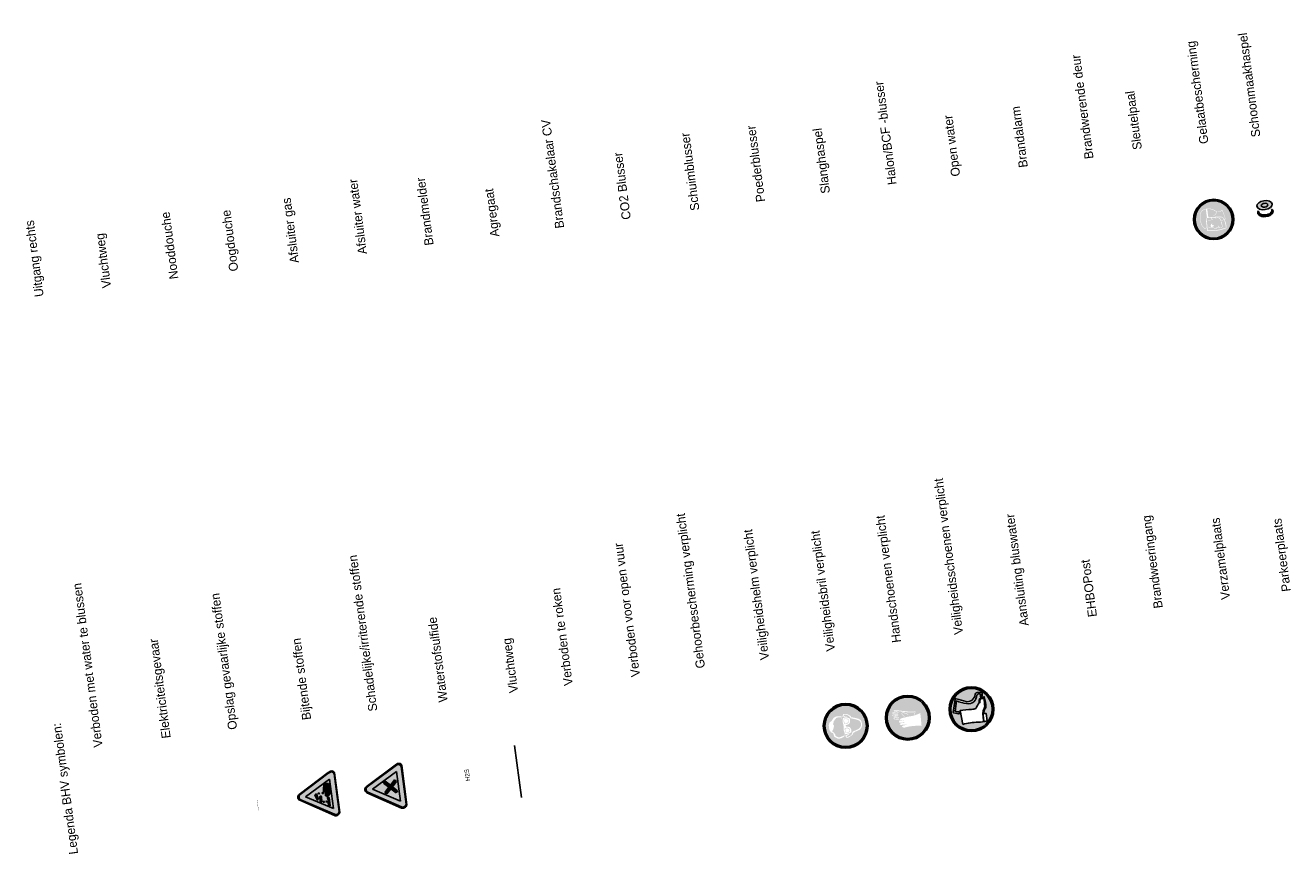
# Model space of a CAD drawing. Header units: metres. Extents: x 118125 to 118320, y 454784 to 455719.
# Tile 30 of 30: x 118174 to 118230, y 455682 to 455719. Entities that reach past the tile are written whole.
import ezdxf

# ---------------------------------------------------------------- set-up
doc = ezdxf.new("R2010")
doc.units = ezdxf.units.M
doc.header["$LTSCALE"] = 0.5
for name, color, linetype in [('A06-001-01', 7, 'Continuous'), ('BEDRIJFSHULPBLAUW', 5, 'Continuous'), ('BEDRIJFSHULPGEEL', 2, 'Continuous'), ('BEDRIJFSHULPZWART', 250, 'Continuous'), ('Schoonmaakhaspel', 7, 'Continuous')]:
    doc.layers.add(name, color=color, linetype=linetype)
doc.styles.add('BOLD', font='BOLD.SHX', dxfattribs={"height": 2})

# ---------------------------------------------------------------- blocks, each defined once
blk = doc.blocks.new('CIRKELS')
at = {"layer": 'BEDRIJFSHULPBLAUW'}
for radius in [150.1, 146.8, 138.7]:
    blk.add_circle((0, 0), radius, dxfattribs=at)

msp = doc.modelspace()

# ---------------------------------------------------------------- hatches: boundary and pattern name
at = {"layer": 'BEDRIJFSHULPBLAUW', "linetype": 'Continuous'}
h = msp.add_hatch(color=256, dxfattribs=at)
h.paths.add_polyline_path([(118226.807, 455709.912, 1), (118226.573, 455711.698, 1)])
h.paths.add_polyline_path([(118226.575, 455711.678, -1), (118226.804, 455709.931, -1)], flags=16)
h.paths.add_polyline_path([(118226.582, 455711.63, -1), (118226.798, 455709.98, -1)], flags=0)
h.paths.add_polyline_path([(118226.072, 455711.023, -0.312355), (118226.283, 455711.263, -0.237425), (118226.775, 455711.192, 0.302819), (118226.993, 455711.189, -0.02608), (118227.078, 455711.237, -0.008119), (118227.226, 455710.824), (118227.175, 455710.799, -0.096592), (118227.263, 455710.45, -0.214662), (118227.213, 455710.401, -0.110925), (118226.4, 455710.295), (118226.38, 455710.45, -0.392442), (118226.295, 455710.382, -0.196578), (118226.105, 455710.682, -0.07072)], flags=0)
h.paths.add_polyline_path([(118226.109, 455711.099, -0.216207), (118226.339, 455711.263), (118226.388, 455710.886, 0.037688), (118226.355, 455710.851, 0.076907), (118226.378, 455710.515, -0.275708), (118226.347, 455710.412, -0.399963), (118226.286, 455710.414, -0.205353), (118226.126, 455710.684, -0.145903)], flags=0)
h.paths.add_polyline_path([(118226.373, 455710.844, 0.128323), (118226.406, 455710.874, 0.011172), (118226.598, 455710.888, -0.017386), (118226.6, 455710.888, -0.000119), (118226.598, 455710.888, 0.740011), (118226.588, 455710.832, 0.048998), (118226.631, 455710.807, -1.789396), (118226.623, 455710.801, 0.029641), (118226.454, 455710.76, 1.271073), (118226.463, 455710.745, -0.04242), (118226.657, 455710.794, -0.092894), (118226.636, 455710.827, -1.327985), (118226.624, 455710.879, -0.222978), (118226.783, 455710.855, 0.473557), (118226.796, 455710.859, 0.343155), (118226.758, 455710.896, 0.002168), (118226.74, 455710.894, -0.110258), (118226.758, 455710.896, -0.029755), (118227.015, 455710.907, -0.324202), (118227.143, 455710.811, -0.517923), (118227.137, 455710.803, 0.002827), (118227.021, 455710.755, -0.38371), (118227.016, 455710.757, 0.243152), (118226.967, 455710.863, 0.138935), (118226.813, 455710.873, 0.924366), (118226.815, 455710.862, -0.564112), (118226.996, 455710.73), (118227.155, 455710.794, -0.056503), (118227.237, 455710.452, -0.11962), (118227.236, 455710.442, -0.109177), (118226.423, 455710.317, -0.000465)], flags=0)
h.paths.add_polyline_path([(118226.962, 455710.488, -0.549162), (118226.933, 455710.459, 0.036387), (118226.899, 455710.544, -0.017713), (118226.897, 455710.447, -0.433521), (118226.851, 455710.462, 0.729719), (118226.821, 455710.458, 0.026478), (118226.821, 455710.404, -0.92613), (118226.784, 455710.399, 0.001993), (118226.642, 455710.46, -0.226468), (118226.444, 455710.482, 1.324516), (118226.439, 455710.464, 0.191154), (118226.641, 455710.446, -0.031685), (118226.776, 455710.382, 0.374704), (118226.839, 455710.39, -0.162165), (118226.836, 455710.448, 0.184739), (118226.9, 455710.426, -0.16224), (118226.915, 455710.454, -0.263584), (118226.934, 455710.435, 0.675), (118226.968, 455710.461, -0.263696), (118226.991, 455710.447, 0.349009), (118227.084, 455710.476, 0.023779), (118227.056, 455710.649, 0.013782), (118227.023, 455710.722, 0.6), (118227.012, 455710.7, -0.050419), (118227.065, 455710.492, -0.650074), (118226.975, 455710.478)], flags=0)
h.paths.add_polyline_path([(118226.401, 455711.276, -0.167178), (118226.762, 455711.175, 0.015927), (118226.818, 455711.159, -0.220629), (118226.678, 455710.973, 0.69316), (118226.68, 455710.959, 0.239256), (118226.835, 455711.152, 0.2698), (118227.067, 455711.215, -0.012617), (118227.208, 455710.834, 0.070209), (118227.171, 455710.817, 0.318047), (118226.955, 455710.937, -0.007865), (118226.449, 455710.906)], flags=0)
h.paths.add_polyline_path([(118226.606, 455710.623, -0.24864), (118226.622, 455710.625, -0.28029), (118226.605, 455710.576, -0.133841), (118226.625, 455710.536, -0.13879), (118226.655, 455710.575, 0.215331), (118226.684, 455710.551, -0.598334), (118226.657, 455710.488, 0.745527), (118226.63, 455710.461, -0.496291), (118226.558, 455710.504, -0.293694)], flags=0)
h = msp.add_hatch(color=256, dxfattribs=at)
h.paths.add_polyline_path([(118213.145, 455687.533, 1), (118212.884, 455689.518, 1)])
h.paths.add_polyline_path([(118212.887, 455689.496, -1), (118213.142, 455687.555, -1)], flags=16)
h.paths.add_polyline_path([(118212.894, 455689.442, -1), (118213.135, 455687.608, -1)], flags=0)
h.paths.add_polyline_path([(118212.326, 455688.744, -0.312506), (118212.37, 455688.774, 0.051617), (118212.544, 455688.741, 1.356047), (118212.545, 455688.773, -0.057834), (118212.399, 455688.812, -0.627147), (118212.399, 455688.852, -0.106016), (118212.471, 455688.869, 0.008983), (118213.117, 455688.792, 0.08891), (118213.361, 455688.811, 0.0274), (118213.326, 455688.658), (118213.315, 455688.657, 0.055425), (118213.303, 455688.652, -0.097485), (118213.336, 455688.784, -0.063905), (118213.132, 455688.76, -0.031619), (118212.453, 455688.846, 1.066528), (118212.446, 455688.818, 0.010934), (118212.561, 455688.799, -0.787824), (118212.57, 455688.726, -0.104952), (118212.379, 455688.746, 1.201049), (118212.369, 455688.721, -0.027999), (118212.574, 455688.668, -0.834793), (118212.568, 455688.617, -0.101421), (118212.371, 455688.644, 0.9427), (118212.365, 455688.612, 0.005649), (118212.57, 455688.562, -0.30823), (118212.624, 455688.51, -0.201901), (118212.565, 455688.495, 0.014997), (118212.438, 455688.515, 1.249258), (118212.427, 455688.477, -0.095152), (118212.693, 455688.411, -0.618236), (118212.671, 455688.397, 0.073026), (118212.43, 455688.456, -0.471705), (118212.378, 455688.507, -0.211181), (118212.43, 455688.541, -0.028127), (118212.574, 455688.512, 2.089772), (118212.582, 455688.531, -0.034458), (118212.344, 455688.604, -0.440018), (118212.323, 455688.646, -0.016673), (118212.361, 455688.661, -0.043595), (118212.537, 455688.634, 1.47603), (118212.542, 455688.653, -0.047218), (118212.358, 455688.701, -0.313827)], flags=0)
h.paths.add_polyline_path([(118212.741, 455688.735, -0.315442), (118212.846, 455688.757, -0.072912), (118213.052, 455688.665), (118213.037, 455688.655, 0.066474), (118212.814, 455688.739, 0.574582), (118212.761, 455688.701, 0.149307), (118212.891, 455688.575), (118212.875, 455688.562, -0.123092), (118212.773, 455688.649, -0.303639)], flags=0)
h.paths.add_polyline_path([(118212.668, 455688.46, -0.108902), (118212.714, 455688.496, -0.018603), (118213.117, 455688.588, 0.096392), (118213.575, 455688.738, -0.003387), (118213.632, 455688.163, 0.0773), (118212.909, 455688.094, -0.30271), (118212.755, 455688.122, -0.242451), (118212.793, 455688.172, -0.031081), (118212.941, 455688.199, 1.718308), (118212.933, 455688.219, 0.024531), (118212.749, 455688.206, -0.294557), (118212.653, 455688.23, -0.302818), (118212.695, 455688.273, -0.055952), (118212.848, 455688.296, 1.691182), (118212.843, 455688.319, -0.043428), (118212.675, 455688.302, -1.204276), (118212.664, 455688.386, 0.013165), (118212.836, 455688.411, 1.820345), (118212.831, 455688.426, -0.22453), (118212.674, 455688.435, -0.500647)], flags=0)
h = msp.add_hatch(color=256, dxfattribs=at)
h.paths.add_polyline_path([(118215.992, 455687.911, 1), (118215.732, 455689.896, 1)])
h.paths.add_polyline_path([(118215.735, 455689.874, -1), (118215.989, 455687.933, -1)], flags=16)
h.paths.add_polyline_path([(118215.742, 455689.82, -1), (118215.982, 455687.987, -1)], flags=0)
h.paths.add_polyline_path([(118215.134, 455689.353, -0.56471), (118215.183, 455689.374, 0.008177), (118215.62, 455689.249, 0.450768), (118216.025, 455689.56, -0.364997), (118216.157, 455689.658, 0.145329), (118216.285, 455689.675, -0.235956), (118216.334, 455689.673, -0.012155), (118216.332, 455689.47), (118216.271, 455689.453), (118216.265, 455689.58, 0.573089), (118216.244, 455689.591, 0.361658), (118216.1, 455689.538, -0.458719), (118215.65, 455689.154, -0.056812), (118215.193, 455689.28, 0.004273), (118215.13, 455688.811, 0.005011), (118215.326, 455688.775), (118215.334, 455688.713), (118215.28, 455688.706), (118215.076, 455688.74, -0.250086), (118215.05, 455688.76)], flags=0)
h.paths.add_polyline_path([(118215.354, 455688.848, -0.04237), (118215.87, 455688.9, 0.055425), (118216.052, 455688.933, -0.027722), (118216.211, 455689.192, -0.284893), (118216.263, 455689.414, 0.029934), (118216.436, 455689.464, -0.050121), (118216.506, 455688.981, 0.184838), (118216.422, 455688.752, 0.470601), (118216.513, 455688.721), (118216.558, 455688.379, -0.038983), (118216.161, 455688.325, 0.064051), (118215.472, 455688.225)], flags=0)
h.paths.add_polyline_path([(118216.22, 455689.256, -0.316817), (118216.282, 455689.385, -0.040039), (118216.424, 455689.407, -0.013393), (118216.466, 455689.083, -0.19079), (118216.412, 455688.891, 0.100352), (118216.419, 455688.375), (118216.402, 455688.373, -0.023072), (118216.375, 455688.671, -0.100044), (118216.388, 455688.808, -0.152742), (118216.425, 455688.936, 0.139004), (118216.458, 455689.028, 0.038427), (118216.413, 455689.391, 0.015633), (118216.323, 455689.378, 0.195992), (118216.248, 455689.335, 0.146016), (118216.237, 455689.198, -0.089381)], flags=0)
h = msp.add_hatch(color=256, dxfattribs=at)
h.paths.add_polyline_path([(118210.359, 455687.245, 1), (118210.119, 455689.078, 1)])
h.paths.add_polyline_path([(118209.777, 455688.564, -0.15535), (118210.015, 455688.582, -0.576591), (118210.059, 455688.544, 0.0856), (118209.849, 455688.527, 0.162356), (118209.807, 455688.499, 0.037917), (118209.676, 455688.317, -0.063417), (118209.704, 455688.311, 0.168487), (118209.673, 455688.175, 0.018512), (118209.716, 455688.233, -0.152293), (118209.635, 455687.91, -0.256224), (118209.791, 455687.706, 0.014726), (118209.935, 455687.642, 0.174014), (118209.957, 455687.643), (118210.159, 455687.724, -0.410119), (118210.15, 455687.67, -0.146872), (118209.915, 455687.586, -0.062892), (118209.754, 455687.661, -0.377733), (118209.73, 455687.676, 0.014941), (118209.682, 455687.821, 0.149399), (118209.661, 455687.842, 0.078608), (118209.581, 455687.871, -0.275189), (118209.514, 455688.303, -0.136423), (118209.528, 455688.319, 0.097091), (118209.652, 455688.44, -0.20365)], flags=16)
h.paths.add_polyline_path([(118210.061, 455688.512), (118210.073, 455688.532), (118210.083, 455688.473), (118210.07, 455688.454)], flags=16)
h.paths.add_polyline_path([(118210.07, 455688.619, -0.213257), (118210.12, 455688.549, -0.337145)], flags=16)
h.paths.add_polyline_path([(118210.169, 455688.693, -0.207183), (118210.472, 455688.588, -0.258268), (118210.478, 455688.564, 0.444409), (118210.49, 455688.547, -0.032697), (118210.799, 455688.482, -0.340981), (118210.967, 455688.257, -0.381305), (118210.794, 455687.952, 0.056036), (118210.591, 455687.853, 0.410835), (118210.578, 455687.84, -0.206259), (118210.547, 455687.768, -0.104233), (118210.313, 455687.624, -0.7636), (118210.274, 455687.758, 0.032393), (118210.38, 455687.807), (118210.417, 455687.812, -0.170404), (118210.36, 455687.758, 0.091083), (118210.284, 455687.706, 0.662965), (118210.301, 455687.664, 0.187173), (118210.402, 455687.702, 0.251744), (118210.532, 455687.829, -0.357145), (118210.575, 455687.913, 0.00766), (118210.8, 455688.019, 0.534244), (118210.851, 455688.392, 0.061494), (118210.497, 455688.491, -0.343042), (118210.435, 455688.546, 0.284911), (118210.174, 455688.658, 0.616384), (118210.152, 455688.625, 0.309083), (118210.26, 455688.575, -0.332798), (118210.318, 455688.545, 0.011941), (118210.275, 455688.539, -0.306609), (118210.111, 455688.616, -0.455669)], flags=16)
h.paths.add_polyline_path([(118210.119, 455688.513, -0.154161), (118210.406, 455688.504, -0.356959), (118210.424, 455688.474, 0.009992), (118210.439, 455688.369, -0.448886), (118210.266, 455688.206, 0.650934), (118210.273, 455688.125, -0.411992), (118210.486, 455688.007, -0.011354), (118210.498, 455687.908, -0.211007), (118210.485, 455687.869, -0.078768), (118210.229, 455687.787, -0.372545), (118210.207, 455687.8, -0.011546), (118210.15, 455687.962, 0.107789), (118210.102, 455688.333, -0.021182)], flags=16)
h.paths.add_polyline_path([(118210.166, 455688.477, -0.151504), (118210.358, 455688.465, -0.233965), (118210.364, 455688.459, -0.246527), (118210.35, 455688.289, -0.227947), (118210.173, 455688.261, -0.185944)], flags=16)
h.paths.add_polyline_path([(118210.173, 455688.454, -0.248202), (118210.176, 455688.458, -0.182827), (118210.27, 455688.464, 0.016943), (118210.348, 455688.444, -0.393431), (118210.351, 455688.439, -0.29985), (118210.312, 455688.29, -0.159208), (118210.192, 455688.282, -0.15681)], flags=0)
h.paths.add_polyline_path([(118210.201, 455688.047, -0.227947), (118210.379, 455688.066, -0.246527), (118210.437, 455687.905, -0.233965), (118210.433, 455687.898, -0.151504), (118210.25, 455687.837, -0.185944)], flags=16)
h.paths.add_polyline_path([(118210.225, 455688.031, -0.159208), (118210.343, 455688.055, -0.29985), (118210.419, 455687.921, -0.393431), (118210.417, 455687.916, 0.016943), (118210.347, 455687.876, -0.182827), (118210.255, 455687.857, -0.248202), (118210.251, 455687.86, -0.15681)], flags=0)
h.paths.add_polyline_path([(118210.159, 455687.834), (118210.177, 455687.802), (118210.182, 455687.764), (118210.159, 455687.775)], flags=16)
h.paths.add_polyline_path([(118210.222, 455687.763), (118210.227, 455687.721, -0.051383), (118210.198, 455687.674), (118210.192, 455687.72, -0.386398)], flags=16)
at = {"layer": 'BEDRIJFSHULPGEEL', "linetype": 'Continuous'}
h = msp.add_hatch(color=256, dxfattribs=at)
h.paths.add_polyline_path([(118185.836, 455684.836), (118187.388, 455684.148, 0.434572), (118187.629, 455684.294), (118187.397, 455686.059, 0.37661), (118187.214, 455686.142), (118187.104, 455686.073), (118185.803, 455685.096, 0.553797)])
h.paths.add_polyline_path([(118185.856, 455685.093), (118187.099, 455686.028), (118187.204, 455686.093, -0.428536), (118187.37, 455686.011), (118187.591, 455684.326, -0.50466), (118187.383, 455684.206), (118185.887, 455684.856, -0.583743)], flags=16)
h.paths.add_polyline_path([(118186.097, 455684.995), (118187.17, 455685.777), (118187.342, 455684.464)], flags=0)
h.paths.add_polyline_path([(118186.514, 455685.084), (118186.592, 455685.115), (118186.667, 455684.911), (118186.67, 455684.888, -0.834573), (118186.593, 455684.879)], flags=0)
h.paths.add_polyline_path([(118186.541, 455685.083), (118186.584, 455685.088), (118186.611, 455684.881), (118186.549, 455685.035)], flags=0)
h.paths.add_polyline_path([(118186.649, 455685.137, -0.114759), (118186.684, 455685.156, -0.552198), (118186.73, 455685.138, -0.207086)], flags=0)
h.paths.add_polyline_path([(118186.734, 455684.976), (118186.738, 455684.999, -0.834573), (118186.814, 455684.984), (118186.829, 455684.765), (118186.746, 455684.758)], flags=0)
h.paths.add_polyline_path([(118186.756, 455684.997), (118186.801, 455684.788, -0.449987), (118186.758, 455684.786), (118186.754, 455684.843)], flags=0)
h.paths.add_polyline_path([(118186.823, 455685.151, -0.173783), (118186.871, 455685.181, -1.011805), (118186.88, 455685.135, -0.159801)], flags=0)
h.paths.add_polyline_path([(118186.871, 455684.76, -0.106011), (118186.927, 455684.779, -1.011712), (118186.935, 455684.749, -0.230489)], flags=0)
h.paths.add_polyline_path([(118186.894, 455685.213, -0.080435), (118186.93, 455685.558, -0.100709), (118187.116, 455685.584, -0.130331), (118187.155, 455685.49, -0.034872), (118187.182, 455685.119, -0.545634), (118187.141, 455685.107, 0.080196), (118187.14, 455685.062, -0.673635), (118187.094, 455685.035, -0.043841), (118187.091, 455684.99, -0.691201), (118187.059, 455684.984, -0.084248), (118187.035, 455685.04, -0.627703), (118186.987, 455685.036, -0.036567), (118186.983, 455685.192, -0.185975), (118186.963, 455685.231, 0.211195), (118186.952, 455685.25), (118186.922, 455685.21, -0.864914)], flags=0)
h.paths.add_polyline_path([(118187.005, 455684.775, -0.25921), (118187.053, 455684.802, -0.801265), (118187.063, 455684.76, -0.176202)], flags=0)
h.paths.add_polyline_path([(118187.08, 455684.943), (118187.151, 455684.953), (118187.199, 455684.591), (118187.127, 455684.582), (118187.104, 455684.752), (118187.14, 455684.783), (118187.137, 455684.806, 0.10732), (118187.091, 455684.865)], flags=0)
h = msp.add_hatch(color=256, dxfattribs=at)
h.paths.add_polyline_path([(118190.385, 455684.485, 0.434572), (118190.626, 455684.631), (118190.394, 455686.396, 0.37661), (118190.211, 455686.478), (118190.101, 455686.41), (118188.8, 455685.432, 0.553797), (118188.833, 455685.172)])
h.paths.add_polyline_path([(118190.38, 455684.542, 0.50466), (118190.588, 455684.662), (118190.367, 455686.348, 0.428536), (118190.201, 455686.429), (118190.096, 455686.364), (118188.853, 455685.43, 0.583743), (118188.884, 455685.193)], flags=16)
h = msp.add_hatch(color=256, dxfattribs=at)
h.paths.add_polyline_path([(118189.094, 455685.332), (118190.339, 455684.8), (118190.167, 455686.113)])
h.paths.add_polyline_path([(118189.912, 455685.349), (118190.143, 455685.172), (118190.213, 455685.26), (118189.98, 455685.438), (118190.159, 455685.671), (118190.068, 455685.744), (118189.89, 455685.512), (118189.658, 455685.691), (118189.584, 455685.6), (118189.821, 455685.418), (118189.639, 455685.183), (118189.734, 455685.117)], flags=16)
at = {"layer": 'BEDRIJFSHULPZWART', "linetype": 'Continuous'}
h = msp.add_hatch(color=256, dxfattribs=at)
h.paths.add_polyline_path([(118187.383, 455684.206, 0.50466), (118187.591, 455684.326), (118187.37, 455686.011, 0.428536), (118187.204, 455686.093), (118187.099, 455686.028), (118185.856, 455685.093, 0.583743), (118185.887, 455684.856)])
h.paths.add_polyline_path([(118187.342, 455684.464), (118187.17, 455685.777), (118186.097, 455684.995)], flags=16)
h = msp.add_hatch(color=256, dxfattribs=at)
h.paths.add_polyline_path([(118190.38, 455684.542, 0.50466), (118190.588, 455684.662), (118190.367, 455686.348, 0.428536), (118190.201, 455686.429), (118190.096, 455686.364), (118188.853, 455685.43, 0.583743), (118188.884, 455685.193)])
h.paths.add_polyline_path([(118190.339, 455684.8), (118190.167, 455686.113), (118189.094, 455685.332)], flags=16)
for points in [[(118186.894, 455685.213, 0.847881), (118186.922, 455685.21), (118186.952, 455685.25, -0.211195), (118186.963, 455685.231, 0.185975), (118186.983, 455685.192, 0.036567), (118186.987, 455685.036, 0.627703), (118187.035, 455685.04, 0.084248), (118187.059, 455684.984, 0.691201), (118187.091, 455684.99, 0.043841), (118187.094, 455685.035, 0.673635), (118187.14, 455685.062, -0.080196), (118187.141, 455685.107, 0.545634), (118187.182, 455685.119, 0.034872), (118187.155, 455685.49, 0.130331), (118187.116, 455685.584, 0.100709), (118186.93, 455685.558, 0.080568)], [(118189.821, 455685.418), (118189.639, 455685.183), (118189.734, 455685.117), (118189.912, 455685.349), (118190.143, 455685.172), (118190.213, 455685.26), (118189.98, 455685.438), (118190.159, 455685.671), (118190.068, 455685.744), (118189.89, 455685.512), (118189.658, 455685.691), (118189.584, 455685.6)]]:
    msp.add_hatch(color=256, dxfattribs=at).paths.add_polyline_path(points)
h = msp.add_hatch(color=256, dxfattribs=at)
h.paths.add_polyline_path([(118186.514, 455685.084), (118186.593, 455684.879, 0.834573), (118186.67, 455684.888), (118186.667, 455684.911), (118186.592, 455685.115)])
h.paths.add_polyline_path([(118186.541, 455685.083), (118186.584, 455685.088), (118186.611, 455684.881), (118186.549, 455685.035)], flags=16)
h.paths.add_polyline_path([(118186.684, 455685.156, 0.114759), (118186.649, 455685.137, 0.207086), (118186.73, 455685.138, 0.552198)])
h.paths.add_polyline_path([(118186.823, 455685.151, 0.159801), (118186.88, 455685.135, 1.011805), (118186.871, 455685.181, 0.173783)])
h.paths.add_polyline_path([(118186.738, 455684.999), (118186.734, 455684.976), (118186.746, 455684.758), (118186.829, 455684.765), (118186.814, 455684.984, 0.834573)])
h.paths.add_polyline_path([(118186.801, 455684.788, -0.449987), (118186.758, 455684.786), (118186.754, 455684.843), (118186.756, 455684.997)], flags=16)
h = msp.add_hatch(color=256, dxfattribs=at)
h.paths.add_polyline_path([(118186.871, 455684.76, 0.230489), (118186.935, 455684.749, 1.011712), (118186.927, 455684.779, 0.106011)])
h.paths.add_polyline_path([(118187.005, 455684.775, 0.176202), (118187.063, 455684.76, 0.801265), (118187.053, 455684.802, 0.25921)])
h.paths.add_polyline_path([(118187.104, 455684.752), (118187.127, 455684.582), (118187.199, 455684.591), (118187.151, 455684.953), (118187.08, 455684.943), (118187.091, 455684.865, -0.10732), (118187.137, 455684.806), (118187.14, 455684.783)])
at = {"layer": 'Schoonmaakhaspel'}
h = msp.add_hatch(color=3, dxfattribs=at)
edge = h.paths.add_edge_path(flags=0)
edge.add_ellipse((118228.962, 455711.444), major_axis=(-0.146, -0.019), ratio=0.564103, start_angle=0, end_angle=360)
edge = h.paths.add_edge_path()
edge.add_ellipse((118228.962, 455711.444), major_axis=(-0.343, -0.045), ratio=0.584527, start_angle=0, end_angle=360)
edge = h.paths.add_edge_path(flags=16)
edge.add_ellipse((118228.962, 455711.444), major_axis=(-0.146, -0.019), ratio=0.564103, start_angle=0, end_angle=360)
msp.add_hatch(color=3, dxfattribs=at).paths.add_polyline_path([(118228.847, 455711.025, -0.383268), (118228.697, 455711.187, 0.445659), (118228.691, 455711.024, 0.241672), (118229.025, 455710.935, 0.239851), (118229.339, 455711.115, 0.344017), (118229.281, 455711.27, -0.432625), (118229.119, 455711.036, -0.172279)])

# ---------------------------------------------------------------- linework, layer by layer
at = {"layer": 'A06-001-01', "color": 50}
msp.add_line((118195.749, 455684.958), (118195.443, 455687.289), dxfattribs=at)
at = {"layer": 'BEDRIJFSHULPBLAUW'}
for points in [[(118215.326, 455688.775), (118215.334, 455688.713), (118215.28, 455688.706), (118215.076, 455688.74, -0.250086), (118215.05, 455688.76), (118215.134, 455689.353, -0.56471), (118215.183, 455689.374, 0.008177), (118215.62, 455689.249, 0.450768), (118216.025, 455689.56, -0.364997), (118216.157, 455689.658, 0.145329), (118216.285, 455689.675, -0.235956), (118216.334, 455689.673, -0.012155), (118216.332, 455689.47), (118216.271, 455689.453), (118216.265, 455689.58, 0.573089), (118216.244, 455689.591, 0.361658), (118216.1, 455689.538, -0.458719), (118215.65, 455689.154, -0.056812), (118215.193, 455689.28, 0.004273), (118215.13, 455688.811, 0.005011), (118215.326, 455688.775, 1.38013)], [(118215.472, 455688.225), (118215.354, 455688.848, -0.04237), (118215.87, 455688.9, 0.055425), (118216.052, 455688.933, -0.027722), (118216.211, 455689.192, -0.284893), (118216.263, 455689.414, 0.029934), (118216.436, 455689.464, -0.050121), (118216.506, 455688.981, 0.184838), (118216.422, 455688.752, 0.470601), (118216.513, 455688.721), (118216.558, 455688.379, -0.038983), (118216.161, 455688.325, 0.064051), (118215.472, 455688.225, 14.189628)], [(118216.402, 455688.373), (118216.419, 455688.375, -0.100352), (118216.412, 455688.891, 0.19079), (118216.466, 455689.083, 0.013393), (118216.424, 455689.407, 0.040039), (118216.282, 455689.385, 0.316817), (118216.22, 455689.256, 0.089381), (118216.237, 455689.198, -0.146016), (118216.248, 455689.335, -0.195992), (118216.323, 455689.378, -0.015633), (118216.413, 455689.391, -0.038427), (118216.458, 455689.028, -0.139004), (118216.425, 455688.936, 0.152742), (118216.388, 455688.808, 0.100044), (118216.375, 455688.671, 0.023072), (118216.402, 455688.373, 341.045527)]]:
    msp.add_lwpolyline(points, format="xyb", dxfattribs=at)
for centre, radius in [((118226.69, 455710.805), 0.901), ((118226.69, 455710.805), 0.881), ((118226.69, 455710.805), 0.832), ((118213.015, 455688.525), 1.001), ((118213.015, 455688.525), 0.979), ((118213.015, 455688.525), 0.925), ((118210.239, 455688.161), 1.001), ((118210.239, 455688.161), 0.979), ((118210.239, 455688.161), 0.925)]:
    msp.add_circle(centre, radius, dxfattribs=at)
at = {"layer": 'BEDRIJFSHULPGEEL'}
for p, q in [((118190.101, 455686.41), (118188.8, 455685.432)), ((118190.096, 455686.364), (118188.853, 455685.43)), ((118190.167, 455686.113), (118189.094, 455685.332)), ((118189.094, 455685.332), (118190.167, 455686.113)), ((118190.201, 455686.429), (118190.096, 455686.364)), ((118190.211, 455686.478), (118190.101, 455686.41)), ((118190.339, 455684.8), (118190.167, 455686.113)), ((118190.167, 455686.113), (118190.339, 455684.8)), ((118190.588, 455684.662), (118190.367, 455686.348)), ((118190.626, 455684.631), (118190.394, 455686.396)), ((118189.658, 455685.691), (118189.584, 455685.6)), ((118189.584, 455685.6), (118189.821, 455685.418)), ((118189.89, 455685.512), (118189.658, 455685.691)), ((118190.068, 455685.744), (118189.89, 455685.512)), ((118189.98, 455685.438), (118190.159, 455685.671)), ((118190.159, 455685.671), (118190.068, 455685.744)), ((118188.833, 455685.172), (118190.385, 455684.485)), ((118188.884, 455685.193), (118190.38, 455684.542)), ((118189.094, 455685.332), (118190.339, 455684.8)), ((118190.339, 455684.8), (118189.094, 455685.332)), ((118189.821, 455685.418), (118189.639, 455685.183)), ((118189.639, 455685.183), (118189.734, 455685.117)), ((118189.734, 455685.117), (118189.912, 455685.349)), ((118189.912, 455685.349), (118190.143, 455685.172)), ((118190.213, 455685.26), (118189.98, 455685.438)), ((118190.143, 455685.172), (118190.213, 455685.26))]:
    msp.add_line(p, q, dxfattribs=at)
for centre, radius, start, end in [((118190.245, 455686.31), 0.127, 17.3655, 110.153), ((118190.255, 455686.332), 0.153, 24.5381, 107.0857), ((118188.898, 455685.313), 0.155, 129.3286, 245.2387), ((118188.936, 455685.32), 0.137, 126.922, 248.0177), ((118190.44, 455684.679), 0.149, 246.4865, 353.5994), ((118190.437, 455684.67), 0.193, 254.2864, 348.24)]:
    msp.add_arc(centre, radius, start, end, dxfattribs=at)
at = {"layer": 'BEDRIJFSHULPZWART'}
for p, q in [((118187.104, 455686.073), (118185.803, 455685.096)), ((118187.204, 455686.093), (118187.099, 455686.028)), ((118187.214, 455686.142), (118187.104, 455686.073)), ((118187.629, 455684.294), (118187.397, 455686.059)), ((118187.099, 455686.028), (118185.856, 455685.093)), ((118186.097, 455684.995), (118187.17, 455685.777)), ((118187.17, 455685.777), (118187.342, 455684.464)), ((118187.591, 455684.326), (118187.37, 455686.011)), ((118187.342, 455684.464), (118186.097, 455684.995)), ((118186.514, 455685.084), (118186.592, 455685.115)), ((118186.593, 455684.879), (118186.514, 455685.084)), ((118186.541, 455685.083), (118186.584, 455685.088)), ((118186.549, 455685.035), (118186.541, 455685.083)), ((118186.611, 455684.881), (118186.549, 455685.035)), ((118186.584, 455685.088), (118186.611, 455684.881)), ((118186.592, 455685.115), (118186.667, 455684.911)), ((118186.667, 455684.911), (118186.67, 455684.888)), ((118186.734, 455684.976), (118186.738, 455684.999)), ((118186.746, 455684.758), (118186.734, 455684.976)), ((118186.756, 455684.997), (118186.754, 455684.843)), ((118186.801, 455684.788), (118186.756, 455684.997)), ((118186.814, 455684.984), (118186.829, 455684.765)), ((118186.922, 455685.21), (118186.952, 455685.25)), ((118187.08, 455684.943), (118187.151, 455684.953)), ((118187.091, 455684.865), (118187.08, 455684.943)), ((118187.151, 455684.953), (118187.199, 455684.591)), ((118185.836, 455684.836), (118187.388, 455684.148)), ((118185.887, 455684.856), (118187.383, 455684.206)), ((118186.829, 455684.765), (118186.746, 455684.758)), ((118186.754, 455684.843), (118186.758, 455684.786)), ((118187.104, 455684.752), (118187.14, 455684.783)), ((118187.127, 455684.582), (118187.104, 455684.752)), ((118187.199, 455684.591), (118187.127, 455684.582)), ((118187.14, 455684.783), (118187.137, 455684.806))]:
    msp.add_line(p, q, dxfattribs=at)
for centre, radius, start, end in [((118187.248, 455685.973), 0.127, 17.3655, 110.153), ((118187.258, 455685.996), 0.153, 24.5381, 107.0857), ((118187.976, 455685.273), 1.084, 164.7911, 183.1859), ((118187.086, 455685.115), 0.47, 86.4306, 109.4339), ((118186.958, 455685.462), 0.199, 8.0866, 37.7889), ((118184.514, 455685.115), 2.668, 0.0978, 8.0866), ((118185.901, 455684.976), 0.155, 129.3286, 245.2387), ((118185.939, 455684.984), 0.137, 126.922, 248.0177), ((118186.708, 455685.072), 0.0873, 106.4785, 132.6648), ((118186.688, 455685.231), 0.102, 247.6422, 294.4413), ((118186.701, 455685.133), 0.0293, 10.8803, 126.5099), ((118186.775, 455684.984), 0.0395, 359.5569, 158.9467), ((118186.889, 455685.1), 0.0837, 102.4985, 141.9329), ((118186.877, 455685.231), 0.096, 235.8301, 272.1469), ((118186.876, 455685.158), 0.0238, 281.1537, 102.4985), ((118186.908, 455685.214), 0.0145, 182.075, 345.5029), ((118186.936, 455685.228), 0.0272, 5.7708, 53.4723), ((118187.023, 455685.237), 0.0602, 185.7708, 227.9117), ((118188.053, 455685.145), 1.071, 177.465, 185.8418), ((118187.01, 455685.05), 0.0268, 211.4454, 339.9119), ((118187.213, 455685.081), 0.182, 192.8965, 212.1592), ((118187.073, 455684.993), 0.0174, 212.1592, 350.7682), ((118186.838, 455685.031), 0.256, 350.7682, 0.8094), ((118187.111, 455685.058), 0.0287, 232.1108, 7.9732), ((118187.28, 455685.081), 0.142, 169.6327, 187.9732), ((118187.157, 455685.126), 0.0255, 229.3699, 343.8434), ((118186.631, 455684.89), 0.0395, 196.7133, 356.1031), ((118186.779, 455684.806), 0.029, 224.2485, 321.157), ((118186.944, 455684.64), 0.14, 96.8892, 121.0946), ((118186.914, 455684.82), 0.0733, 234.1167, 286.0343), ((118186.931, 455684.764), 0.0156, 283.6795, 105.0137), ((118187.053, 455684.745), 0.0571, 89.8134, 147.9406), ((118187.055, 455684.847), 0.0877, 235.0058, 274.978), ((118187.053, 455684.78), 0.0222, 294.9976, 89.8134), ((118186.979, 455684.729), 0.176, 26.095, 50.5971), ((118187.443, 455684.342), 0.149, 246.4865, 353.5994), ((118187.44, 455684.334), 0.193, 254.2864, 348.24)]:
    msp.add_arc(centre, radius, start, end, dxfattribs=at)
at = {"layer": 'Schoonmaakhaspel'}
for centre, radius, start, end in [((118228.767, 455711.103), 0.109, 129.8915, 225.9738), ((118228.945, 455711.305), 0.378, 227.9048, 282.2501), ((118228.862, 455711.189), 0.165, 180.9462, 264.8272), ((118228.969, 455711.414), 0.408, 252.61, 291.7104), ((118229.006, 455711.334), 0.399, 272.7407, 326.6914), ((118229.09, 455711.229), 0.195, 278.7042, 12.2617), ((118229.21, 455711.155), 0.135, 318.3105, 58.5055)]:
    msp.add_arc(centre, radius, start, end, dxfattribs=at)
for major_axis, ratio in [((-0.343, -0.045), 0.584527), ((-0.146, -0.019), 0.564103)]:
    msp.add_ellipse((118228.962, 455711.444), major_axis=major_axis, ratio=ratio, dxfattribs=at)

# ---------------------------------------------------------------- block references
at = {"layer": 'BEDRIJFSHULPBLAUW', "xscale": 0.0066666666, "yscale": 0.0066666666, "zscale": 0.0066666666, "rotation": 97.46987594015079}
msp.add_blockref('CIRKELS', (118215.862, 455688.904), dxfattribs=at)

# ---------------------------------------------------------------- texts
at = {"layer": 'A06-001-01'}
for s, p in [('Brandwerende deur', (118221.322, 455713.536)), ('Halon/BCF -blusser', (118212.519, 455712.381)), ('Sleutelpaal', (118223.482, 455713.949)), ('Brandalarm', (118218.383, 455713.15)), ('Open water', (118215.36, 455712.754)), ('Brandschakelaar CV', (118197.658, 455710.433)), ('Schuimblusser', (118203.704, 455711.226)), ('Poederblusser', (118206.643, 455711.611)), ('Slanghaspel', (118209.54, 455711.991)), ('CO2 Blusser', (118200.639, 455710.824)), ('Afsluiter water', (118188.841, 455709.277)), ('Brandmelder', (118191.822, 455709.668)), ('Agregaat', (118194.761, 455710.053)), ('Afsluiter gas', (118185.807, 455708.879)), ('Uitgang rechts', (118174.392, 455707.37)), ('Nooddouche', (118180.412, 455708.16)), ('Oogdouche', (118183.09, 455708.511)), ('Vluchtweg', (118177.407, 455707.766)), ('Veiligheidsschoenen verplicht', (118215.49, 455692.27)), ('Gehoorbescherming verplicht', (118203.953, 455690.758)), ('Handschoenen verplicht', (118212.716, 455691.907)), ('Aansluiting bluswater', (118218.424, 455692.655)), ('Brandweeringang', (118224.414, 455693.441)), ('Veiligheidshelm verplicht', (118206.82, 455691.134)), ('Veiligheidsbril verplicht', (118209.771, 455691.521)), ('Verzamelplaats', (118227.431, 455693.836)), ('Parkeerplaats', (118230.139, 455694.189)), ('Schadelijke/irriterende stoffen', (118189.309, 455688.838)), ('Verboden voor open vuur', (118201.05, 455690.377)), ('EHBOPost', (118221.474, 455693.055)), ('Verboden met water te blussen', (118177.029, 455687.228)), ('Verboden te roken', (118198.045, 455689.983)), ('Opslag gevaarlijke stoffen', (118183.04, 455688.016)), ('Waterstofsulfide', (118192.449, 455689.249)), ('Elektriciteitsgevaar', (118180.069, 455687.626)), ('Bijtende stoffen', (118186.349, 455688.45)), ('Vluchtweg', (118195.599, 455689.662)), ('Legenda BHV symbolen:', (118175.928, 455682.442))]:
    msp.add_text(s, height=0.4, rotation=97.4699, dxfattribs=at).set_placement(p)
at = {"layer": 'A06-001-01', "insert": (118193.257, 455685.683), "char_height": 0.2, "attachment_point": 1, "rotation": 97.4699}
msp.add_mtext_dynamic_manual_height_columns('H2S', width=6.80048, gutter_width=10, heights=[0], dxfattribs=at)
at = {"layer": 'A06-001-01', "insert": (118183.764, 455684.356), "char_height": 0.2, "attachment_point": 1, "rotation": 97.4699, "style": 'BOLD'}
msp.add_mtext_dynamic_manual_height_columns('___', width=6.80048, gutter_width=10, heights=[0], dxfattribs=at)
at = {"layer": 'Schoonmaakhaspel'}
for s, p in [('Schoonmaakhaspel', (118228.781, 455714.514)), ('Gelaatbescherming', (118226.46, 455714.209))]:
    msp.add_text(s, height=0.4, rotation=97.4699, dxfattribs=at).set_placement(p)

doc.saveas('drawing.dxf')
